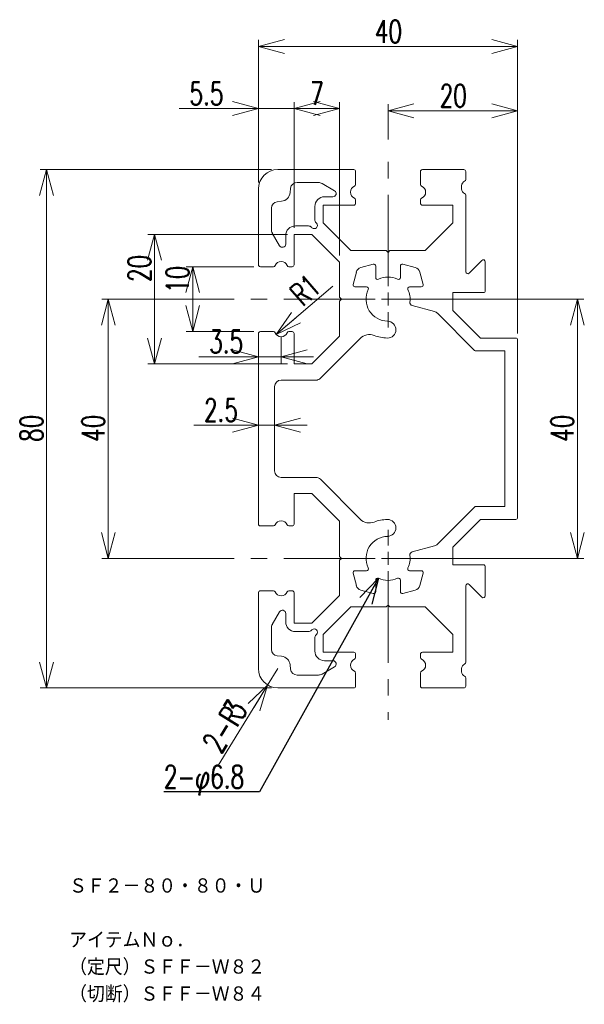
# Model space of a CAD drawing. Header units: millimetres. Extents: x 139 to 226, y 54 to 206.
import ezdxf

# ---------------------------------------------------------------- set-up
doc = ezdxf.new("R2010")
doc.units = ezdxf.units.MM
doc.linetypes.add('CENTERX2', pattern=[20.32, 12.7, -2.54, 2.54, -2.54])
doc.styles.add('SLDTEXTSTYLE0', font='TXT', dxfattribs={"width": 0.7, "bigfont": 'bigfont'})
doc.styles.get("Standard").update_dxf_attribs({"font": 'txt', "bigfont": 'bigfont'})
doc.dimstyles.new('SLDDIMSTYLE0', dxfattribs={"dimtxt": 3.5, "dimasz": 4, "dimexe": 0, "dimexo": 0.0625, "dimgap": 0.875, "dimtad": 3, "dimdec": 1, "dimzin": 12, "dimdsep": 46, "dimtxsty": 'SLDTEXTSTYLE0', "dimblk1": 'OPEN30', "dimblk2": 'OPEN30', "dimsah": 1, "dimcen": 0.09, "dimadec": 0, "dimazin": 0, "dimtfac": 1, "dimtofl": 0, "dimtmove": 0, "dimatfit": 3, "dimldrblk": 'OPEN30', "dimfxl": 1, "dimtolj": 1, "dimtzin": 12, "dimarcsym": 0})
doc.dimstyles.new('SLDDIMSTYLE1', dxfattribs={"dimtxt": 3.5, "dimasz": 4, "dimexe": 0, "dimexo": 0.0625, "dimgap": 0.875, "dimtad": 3, "dimdec": 1, "dimzin": 12, "dimdsep": 46, "dimtxsty": 'SLDTEXTSTYLE0', "dimblk1": 'OPEN30', "dimblk2": 'OPEN30', "dimsah": 1, "dimcen": 0.09, "dimadec": 0, "dimazin": 0, "dimtfac": 1, "dimtofl": 0, "dimtmove": 0, "dimatfit": 3, "dimldrblk": 'OPEN30', "dimfxl": 1, "dimtolj": 1, "dimtzin": 12, "dimarcsym": 0})
doc.dimstyles.new('SLDDIMSTYLE2', dxfattribs={"dimtxt": 3.5, "dimasz": 4, "dimexe": 0, "dimexo": 0.0625, "dimgap": 0.875, "dimtad": 3, "dimdec": 1, "dimzin": 12, "dimdsep": 46, "dimtxsty": 'SLDTEXTSTYLE0', "dimblk1": 'OPEN30', "dimblk2": 'OPEN30', "dimsah": 1, "dimcen": 0.09, "dimadec": 0, "dimazin": 0, "dimtfac": 1, "dimtofl": 0, "dimtmove": 0, "dimatfit": 3, "dimldrblk": 'OPEN30', "dimfxl": 1, "dimtolj": 1, "dimtzin": 12, "dimarcsym": 0})
doc.dimstyles.new('SLDDIMSTYLE3', dxfattribs={"dimtxt": 4, "dimasz": 4, "dimexe": 0, "dimexo": 0.0625, "dimgap": 1, "dimtad": 0, "dimtih": 1, "dimtoh": 1, "dimdec": 0, "dimzin": 0, "dimdsep": 46, "dimtxsty": 'Standard', "dimblk1": 'OPEN30', "dimblk2": 'OPEN30', "dimsah": 1, "dimcen": 0.09, "dimadec": 0, "dimazin": 0, "dimtfac": 1, "dimtdec": 0, "dimtofl": 0, "dimtmove": 0, "dimatfit": 3, "dimldrblk": 'OPEN30', "dimfxl": 1, "dimtolj": 1, "dimtzin": 0, "dimarcsym": 0})

# ---------------------------------------------------------------- blocks, each defined once
blk = doc.blocks.new('_Open30')
at = {"color": 0, "linetype": 'ByBlock', "lineweight": -2}
for p, q in [((-1, 0.267949), (0, 0)), ((0, 0), (-1, -0.267949)), ((0, 0), (-1, 0))]:
    blk.add_line(p, q, dxfattribs=at)
blk = doc.blocks.new('*D1')
at = {"color": 7, "linetype": 'Continuous', "lineweight": 0}
for p, q in [((195.78, 187.92), (195.78, 193.38)), ((215.78, 158.01), (215.78, 193.38)), ((195.78, 192.38), (215.78, 192.38))]:
    blk.add_line(p, q, dxfattribs=at)
at = {"color": 7, "linetype": 'Continuous', "lineweight": 0, "xscale": 4, "yscale": 4}
for p, rotation in [((195.78, 192.38, 0.1), 180), ((215.78, 192.38, 0.1), 360)]:
    blk.add_blockref('_Open30', p, dxfattribs=dict(at, rotation=rotation))
at = {"color": 7, "linetype": 'Continuous', "lineweight": 0, "insert": (203.74, 196.45), "char_height": 3.5, "attachment_point": 1, "style": 'SLDTEXTSTYLE0'}
blk.add_mtext('{20}', dxfattribs=at)
blk = doc.blocks.new('*D3')
at = {"color": 7, "linetype": 'Continuous', "lineweight": 0}
for p, q in [((172.05, 163.31), (151.61, 163.31)), ((152.61, 163.31), (152.61, 123.31)), ((172.05, 123.31), (151.61, 123.31))]:
    blk.add_line(p, q, dxfattribs=at)
at = {"color": 7, "linetype": 'Continuous', "lineweight": 0, "xscale": 4, "yscale": 4}
for p, rotation in [((152.61, 163.31, 0.1), 90), ((152.61, 123.31, 0.1), 270)]:
    blk.add_blockref('_Open30', p, dxfattribs=dict(at, rotation=rotation))
at = {"color": 7, "linetype": 'Continuous', "lineweight": 0, "insert": (148.54, 141.27), "char_height": 3.5, "attachment_point": 1, "rotation": 90, "style": 'SLDTEXTSTYLE0'}
blk.add_mtext('{40}', dxfattribs=at)
blk = doc.blocks.new('*D4')
at = {"color": 7, "linetype": 'Continuous', "lineweight": 0}
for p, q in [((175.78, 181.31), (175.78, 203.3)), ((175.78, 202.3), (215.78, 202.3)), ((215.78, 158.01), (215.78, 203.3))]:
    blk.add_line(p, q, dxfattribs=at)
at = {"color": 7, "linetype": 'Continuous', "lineweight": 0, "xscale": 4, "yscale": 4, "rotation": 180}
blk.add_blockref('_Open30', (175.78, 202.3, 100.1), dxfattribs=at)
at = {"color": 7, "linetype": 'Continuous', "lineweight": 0, "xscale": 4, "yscale": 4}
blk.add_blockref('_Open30', (215.78, 202.3, 100.1), dxfattribs=at)
at = {"color": 7, "linetype": 'Continuous', "lineweight": 0, "insert": (193.74, 206.37), "char_height": 3.5, "attachment_point": 1, "style": 'SLDTEXTSTYLE0'}
blk.add_mtext('{40}', dxfattribs=at)
blk = doc.blocks.new('*D5')
at = {"color": 7, "linetype": 'Continuous', "lineweight": 0}
for p, q in [((177.78, 183.31), (142.07, 183.31)), ((143.07, 183.31), (143.07, 103.31)), ((177.78, 103.31), (142.07, 103.31))]:
    blk.add_line(p, q, dxfattribs=at)
at = {"color": 7, "linetype": 'Continuous', "lineweight": 0, "xscale": 4, "yscale": 4}
for p, rotation in [((143.07, 183.31, 100.1), 90), ((143.07, 103.31, 100.1), 270)]:
    blk.add_blockref('_Open30', p, dxfattribs=dict(at, rotation=rotation))
at = {"color": 7, "linetype": 'Continuous', "lineweight": 0, "insert": (138.99, 141.27), "char_height": 3.5, "attachment_point": 1, "rotation": 90, "style": 'SLDTEXTSTYLE0'}
blk.add_mtext('{80}', dxfattribs=at)
blk = doc.blocks.new('*D6')
at = {"color": 7, "linetype": 'Continuous', "lineweight": 0}
for p, q in [((196.78, 163.31), (226, 163.31)), ((225, 163.31), (225, 123.31)), ((196.78, 123.31), (226, 123.31))]:
    blk.add_line(p, q, dxfattribs=at)
at = {"color": 7, "linetype": 'Continuous', "lineweight": 0, "xscale": 4, "yscale": 4}
for p, rotation in [((225, 163.31, 100.1), 90), ((225, 123.31, 100.1), 270)]:
    blk.add_blockref('_Open30', p, dxfattribs=dict(at, rotation=rotation))
at = {"color": 7, "linetype": 'Continuous', "lineweight": 0, "insert": (220.92, 141.27), "char_height": 3.5, "attachment_point": 1, "rotation": 90, "style": 'SLDTEXTSTYLE0'}
blk.add_mtext('{40}', dxfattribs=at)
blk = doc.blocks.new('*D7')
at = {"color": 7, "linetype": 'Continuous', "lineweight": 0}
for p, q in [((175.08, 168.31), (164.63, 168.31)), ((165.63, 168.31), (165.63, 158.31)), ((175.08, 158.31), (164.63, 158.31))]:
    blk.add_line(p, q, dxfattribs=at)
at = {"color": 7, "linetype": 'Continuous', "lineweight": 0, "xscale": 4, "yscale": 4}
for p, rotation in [((165.63, 168.31, 100.1), 90), ((165.63, 158.31, 100.1), 270)]:
    blk.add_blockref('_Open30', p, dxfattribs=dict(at, rotation=rotation))
at = {"color": 7, "linetype": 'Continuous', "lineweight": 0, "insert": (161.55, 164.27), "char_height": 3.5, "attachment_point": 1, "rotation": 90, "style": 'SLDTEXTSTYLE0'}
blk.add_mtext('{10}', dxfattribs=at)
blk = doc.blocks.new('*D8')
at = {"color": 7, "linetype": 'Continuous', "lineweight": 0}
for p, q in [((180.28, 173.31), (158.72, 173.31)), ((159.72, 173.31), (159.72, 153.31)), ((180.28, 153.31), (158.72, 153.31))]:
    blk.add_line(p, q, dxfattribs=at)
at = {"color": 7, "linetype": 'Continuous', "lineweight": 0, "xscale": 4, "yscale": 4}
for p, rotation in [((159.72, 173.31, 100.1), 90), ((159.72, 153.31, 100.1), 270)]:
    blk.add_blockref('_Open30', p, dxfattribs=dict(at, rotation=rotation))
at = {"color": 7, "linetype": 'Continuous', "lineweight": 0, "insert": (155.65, 165.95), "char_height": 3.5, "attachment_point": 1, "rotation": 90, "style": 'SLDTEXTSTYLE0'}
blk.add_mtext('{20}', dxfattribs=at)
blk = doc.blocks.new('*D9')
at = {"color": 7, "linetype": 'Continuous', "lineweight": 0}
blk.add_line((178.52, 157.85), (187.26, 165.31), dxfattribs=at)
at = {"color": 7, "linetype": 'Continuous', "lineweight": 0, "xscale": 4, "yscale": 4, "rotation": 220.4944028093}
blk.add_blockref('_Open30', (178.52, 157.85, 100.1), dxfattribs=at)
at = {"color": 7, "linetype": 'Continuous', "lineweight": 0, "char_height": 3.5, "attachment_point": 1, "rotation": 40.8841, "style": 'SLDTEXTSTYLE0'}
for s, insert in [('{R}', (180.31, 164.69)), ('{1}', (181.85, 166.02))]:
    blk.add_mtext(s, dxfattribs=dict(at, insert=insert))
blk = doc.blocks.new('*D10')
at = {"color": 7, "linetype": 'Continuous', "lineweight": 0}
for p, q in [((179.28, 157.51), (179.28, 153.42)), ((175.78, 154.42), (166.58, 154.42)), ((179.28, 154.42), (175.78, 154.42)), ((179.28, 154.42), (184.28, 154.42))]:
    blk.add_line(p, q, dxfattribs=at)
at = {"color": 7, "linetype": 'Continuous', "lineweight": 0, "xscale": 4, "yscale": 4}
blk.add_blockref('_Open30', (175.78, 154.42, 100.1), dxfattribs=at)
at = {"color": 7, "linetype": 'Continuous', "lineweight": 0, "xscale": 4, "yscale": 4, "rotation": 180}
blk.add_blockref('_Open30', (179.28, 154.42, 100.1), dxfattribs=at)
at = {"color": 7, "linetype": 'Continuous', "lineweight": 0, "insert": (168.17, 158.5), "char_height": 3.5, "attachment_point": 1, "style": 'SLDTEXTSTYLE0'}
blk.add_mtext('{3.5}', dxfattribs=at)
blk = doc.blocks.new('*D11')
at = {"color": 7, "linetype": 'Continuous', "lineweight": 0}
for p, q in [((175.78, 181.31), (175.78, 193.72)), ((181.28, 174.31), (181.28, 193.72)), ((175.78, 192.72), (163.54, 192.72)), ((181.28, 192.72), (175.78, 192.72)), ((181.28, 192.72), (186.28, 192.72))]:
    blk.add_line(p, q, dxfattribs=at)
at = {"color": 7, "linetype": 'Continuous', "lineweight": 0, "xscale": 4, "yscale": 4}
blk.add_blockref('_Open30', (175.78, 192.72, 100.1), dxfattribs=at)
at = {"color": 7, "linetype": 'Continuous', "lineweight": 0, "xscale": 4, "yscale": 4, "rotation": 180}
blk.add_blockref('_Open30', (181.28, 192.72, 100.1), dxfattribs=at)
at = {"color": 7, "linetype": 'Continuous', "lineweight": 0, "insert": (165.13, 196.79), "char_height": 3.5, "attachment_point": 1, "style": 'SLDTEXTSTYLE0'}
blk.add_mtext('{5.5}', dxfattribs=at)
blk = doc.blocks.new('*D12')
at = {"color": 7, "linetype": 'Continuous', "lineweight": 0}
for p, q in [((181.28, 174.31), (181.28, 193.72)), ((188.28, 170.04), (188.28, 193.72)), ((181.28, 192.72), (188.28, 192.72))]:
    blk.add_line(p, q, dxfattribs=at)
at = {"color": 7, "linetype": 'Continuous', "lineweight": 0, "xscale": 4, "yscale": 4, "rotation": 180}
blk.add_blockref('_Open30', (181.28, 192.72, 100.1), dxfattribs=at)
at = {"color": 7, "linetype": 'Continuous', "lineweight": 0, "xscale": 4, "yscale": 4}
blk.add_blockref('_Open30', (188.28, 192.72, 100.1), dxfattribs=at)
at = {"color": 7, "linetype": 'Continuous', "lineweight": 0, "insert": (183.76, 196.79), "char_height": 3.5, "attachment_point": 1, "style": 'SLDTEXTSTYLE0'}
blk.add_mtext('{7}', dxfattribs=at)
blk = doc.blocks.new('*D13')
at = {"color": 7, "linetype": 'Continuous', "lineweight": 0}
for p, q in [((175.78, 143.87), (165.79, 143.87)), ((178.28, 143.87), (175.78, 143.87)), ((178.28, 143.87), (183.28, 143.87))]:
    blk.add_line(p, q, dxfattribs=at)
at = {"color": 7, "linetype": 'Continuous', "lineweight": 0, "xscale": 4, "yscale": 4}
blk.add_blockref('_Open30', (175.78, 143.87, 100.1), dxfattribs=at)
at = {"color": 7, "linetype": 'Continuous', "lineweight": 0, "xscale": 4, "yscale": 4, "rotation": 180}
blk.add_blockref('_Open30', (178.28, 143.87, 100.1), dxfattribs=at)
at = {"color": 7, "linetype": 'Continuous', "lineweight": 0, "insert": (167.37, 147.94), "char_height": 3.5, "attachment_point": 1, "style": 'SLDTEXTSTYLE0'}
blk.add_mtext('{2.5}', dxfattribs=at)
blk = doc.blocks.new('*D14')
at = {"color": 7, "linetype": 'Continuous', "lineweight": 0}
for q in [(178.78, 106.31), (169.58, 91.35)]:
    blk.add_line((177.2, 103.75), q, dxfattribs=at)
at = {"color": 7, "linetype": 'Continuous', "lineweight": 0, "xscale": 4, "yscale": 4, "rotation": 58.39605929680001}
blk.add_blockref('_Open30', (177.2, 103.75, 100.1), dxfattribs=at)
at = {"color": 7, "linetype": 'Continuous', "lineweight": 0, "char_height": 3.5, "attachment_point": 1, "rotation": 58.3961, "style": 'SLDTEXTSTYLE0'}
for s, insert in [('{3}', (170.16, 100.03)), ('{2-R}', (166.96, 94.83))]:
    blk.add_mtext(s, dxfattribs=dict(at, insert=insert))
blk = doc.blocks.new('SW_CENTERMARKSYMBOL_0')
at = {"color": 7, "linetype": 'Continuous', "lineweight": 0}
for p, q in [((0, 2), (0, 4.4)), ((-2, 0), (-4.4, 0)), ((0, 0), (-1, 0)), ((0, 0), (0, 1)), ((0, 0), (0, -1)), ((0, 0), (1, 0)), ((2, 0), (4.4, 0)), ((0, -2), (0, -4.4))]:
    blk.add_line(p, q, dxfattribs=at)
blk = doc.blocks.new('SW_CENTERMARKSYMBOL_1')
at = {"color": 7, "linetype": 'Continuous', "lineweight": 0}
for p, q in [((0, 2), (0, 4.4)), ((-2, 0), (-4.4, 0)), ((0, 0), (-1, 0)), ((0, 0), (0, 1)), ((0, 0), (0, -1)), ((0, 0), (1, 0)), ((2, 0), (4.4, 0)), ((0, -2), (0, -4.4))]:
    blk.add_line(p, q, dxfattribs=at)

msp = doc.modelspace()

# ---------------------------------------------------------------- linework, layer by layer
at = {"color": 7, "linetype": 'CENTERX2', "lineweight": 0}
for p, q in [((195.78, 166.71), (195.78, 186.92)), ((192.38, 163.31), (173.05, 163.31)), ((192.38, 123.31), (173.05, 123.31)), ((195.78, 119.91), (195.78, 98.39))]:
    msp.add_line(p, q, dxfattribs=at)
at = {"color": 7, "linetype": 'Continuous', "lineweight": 15}
for p, q in [((178.78, 183.31), (190.48, 183.31)), ((190.78, 183.01), (190.78, 181.01)), ((200.78, 181.01), (200.78, 183.01)), ((201.08, 183.31), (207.48, 183.31)), ((207.78, 183.01), (207.78, 181.78)), ((185.04, 181.31), (181.74, 181.31)), ((187.53, 180.04), (185.59, 181.16)), ((207.13, 180.81), (207.13, 180.31)), ((175.78, 168.61), (175.78, 180.31)), ((180.74, 180.41), (180.67, 179.74)), ((207.78, 179.34), (207.78, 167.53)), ((179.34, 178.41), (178.67, 178.34)), ((185.78, 177.81), (185.78, 175.08)), ((190.48, 177.81), (185.78, 177.81)), ((185.98, 179.11), (187.28, 179.11)), ((190.78, 178.61), (190.78, 178.11)), ((200.78, 178.11), (200.78, 178.61)), ((205.78, 177.81), (201.08, 177.81)), ((205.78, 175.08), (205.78, 177.81)), ((177.78, 177.35), (177.78, 174.05)), ((184.48, 175.6), (184.48, 177.61)), ((184.75, 175.04), (184.68, 175.11)), ((185.78, 175.08), (190.05, 170.81)), ((201.51, 170.81), (205.78, 175.08)), ((177.92, 173.5), (179.04, 171.56)), ((181.28, 168.61), (181.28, 173.31)), ((181.28, 173.31), (184.01, 173.31)), ((181.48, 174.61), (183.48, 174.61)), ((183.97, 174.4), (184.04, 174.34)), ((184.01, 173.31), (188.28, 169.04)), ((179.98, 171.81), (179.98, 173.11)), ((190.05, 170.81), (195.48, 170.81)), ((195.48, 170.81), (195.78, 170.51)), ((195.78, 170.51), (196.08, 170.81)), ((196.08, 170.81), (201.51, 170.81)), ((188.28, 169.04), (188.28, 163.61)), ((193.5, 168.71), (191.6, 168.2)), ((199.96, 168.2), (198.05, 168.71)), ((210.26, 169.29), (208.29, 167.32)), ((210.78, 164.61), (210.78, 169.08)), ((176.08, 168.31), (178.08, 168.31)), ((180.48, 168.31), (180.98, 168.31)), ((190.89, 167.49), (190.38, 165.58)), ((193.88, 166.64), (193.88, 168.42)), ((197.68, 168.42), (197.68, 166.64)), ((201.18, 165.58), (200.67, 167.49)), ((190.67, 165.21), (192.44, 165.21)), ((199.11, 165.21), (200.89, 165.21)), ((205.78, 164.31), (210.48, 164.31)), ((205.78, 161.58), (205.78, 164.31)), ((188.28, 163.61), (188.58, 163.31)), ((188.58, 163.31), (188.28, 163.01)), ((188.28, 163.01), (188.28, 157.58)), ((199.51, 162.31), (202.95, 161.38)), ((203.4, 161.13), (209.13, 155.39)), ((210.05, 157.31), (205.78, 161.58)), ((178.08, 158.31), (176.08, 158.31)), ((180.98, 158.31), (180.48, 158.31)), ((175.78, 128.61), (175.78, 158.01)), ((181.28, 153.31), (181.28, 158.01)), ((188.28, 157.58), (184.01, 153.31)), ((185.34, 151.1), (191.49, 157.25)), ((215.48, 157.31), (210.05, 157.31)), ((215.78, 129.61), (215.78, 157.01)), ((209.34, 155.31), (213.78, 155.31)), ((213.78, 155.31), (213.78, 131.31)), ((184.01, 153.31), (181.28, 153.31)), ((179.28, 150.81), (184.63, 150.81)), ((178.28, 136.81), (178.28, 149.81)), ((179.28, 135.81), (184.63, 135.81)), ((185.34, 135.51), (191.49, 129.36)), ((181.28, 133.31), (181.28, 128.61)), ((184.01, 133.31), (181.28, 133.31)), ((188.28, 129.04), (184.01, 133.31)), ((209.22, 131.31), (203.4, 125.49)), ((213.78, 131.31), (209.22, 131.31)), ((205.78, 125.04), (210.05, 129.31)), ((210.05, 129.31), (215.48, 129.31)), ((178.08, 128.31), (176.08, 128.31)), ((180.98, 128.31), (180.48, 128.31)), ((188.28, 123.61), (188.28, 129.04)), ((199.51, 124.31), (202.95, 125.23)), ((205.78, 122.31), (205.78, 125.04)), ((188.58, 123.31), (188.28, 123.61)), ((188.28, 123.01), (188.58, 123.31)), ((188.28, 117.58), (188.28, 123.01)), ((210.48, 122.31), (205.78, 122.31)), ((210.78, 117.53), (210.78, 122.01)), ((190.38, 121.03), (190.89, 119.13)), ((192.44, 121.41), (190.67, 121.41)), ((200.89, 121.41), (199.11, 121.41)), ((200.67, 119.13), (201.18, 121.03)), ((193.88, 118.2), (193.88, 119.97)), ((197.68, 119.97), (197.68, 118.2)), ((207.78, 119.08), (207.78, 107.28)), ((208.29, 119.29), (210.26, 117.32)), ((175.78, 106.31), (175.78, 118.01)), ((176.08, 118.31), (178.08, 118.31)), ((180.48, 118.31), (180.98, 118.31)), ((181.28, 118.01), (181.28, 113.31)), ((184.01, 113.31), (188.28, 117.58)), ((191.6, 118.42), (193.5, 117.91)), ((198.05, 117.91), (199.96, 118.42)), ((185.78, 111.54), (190.05, 115.81)), ((190.05, 115.81), (195.48, 115.81)), ((195.48, 115.81), (195.78, 116.11)), ((195.78, 116.11), (196.08, 115.81)), ((196.08, 115.81), (201.51, 115.81)), ((201.51, 115.81), (205.78, 111.54)), ((179.04, 115.06), (177.92, 113.12)), ((179.98, 113.51), (179.98, 114.81)), ((177.78, 112.57), (177.78, 109.27)), ((181.28, 113.31), (184.01, 113.31)), ((183.48, 112.01), (181.48, 112.01)), ((184.04, 112.28), (183.97, 112.21)), ((184.48, 109.01), (184.48, 111.01)), ((184.68, 111.5), (184.75, 111.57)), ((185.78, 108.81), (185.78, 111.54)), ((205.78, 111.54), (205.78, 108.81)), ((178.67, 108.27), (179.34, 108.2)), ((190.48, 108.81), (185.78, 108.81)), ((190.78, 108.01), (190.78, 108.51)), ((200.78, 108.51), (200.78, 108.01)), ((205.78, 108.81), (201.08, 108.81)), ((180.67, 106.87), (180.74, 106.2)), ((185.59, 105.45), (187.53, 106.57)), ((187.28, 107.51), (185.98, 107.51)), ((181.74, 105.31), (185.04, 105.31)), ((190.78, 103.61), (190.78, 105.61)), ((200.78, 105.61), (200.78, 103.61)), ((207.13, 106.31), (207.13, 105.81)), ((207.78, 104.84), (207.78, 103.61)), ((190.48, 103.31), (178.78, 103.31)), ((207.48, 103.31), (201.08, 103.31))]:
    msp.add_line(p, q, dxfattribs=at)
for centre, radius, start, end in [((178.78, 180.31), 3, 90, 180), ((190.48, 183.01), 0.3, 0, 90), ((201.08, 183.01), 0.3, 90, 180), ((207.48, 183.01), 0.3, 0, 90), ((181.74, 180.31), 1, 90, 173.9424), ((185.04, 180.21), 1.1, 60, 90), ((190.48, 181.01), 0.3, 292.6199, 0), ((201.08, 181.01), 0.3, 180, 247.3801), ((207.88, 180.81), 0.75, 112.3927, 180), ((207.48, 181.78), 0.3, 292.3927, 0), ((179.18, 179.9), 1.5, 276.0576, 353.9424), ((187.28, 179.61), 0.5, 270, 60), ((190.98, 179.81), 1, 112.6199, 247.3801), ((200.58, 179.81), 1, 292.6199, 67.3801), ((207.88, 180.31), 0.75, 180, 247.6073), ((207.48, 179.34), 0.3, 0, 67.6073), ((178.78, 177.35), 1, 96.0576, 180), ((185.98, 177.61), 1.5, 90, 180), ((190.48, 178.11), 0.3, 270, 0), ((190.48, 178.61), 0.3, 0, 67.3801), ((201.08, 178.61), 0.3, 112.6199, 180), ((201.08, 178.11), 0.3, 180, 270), ((184.39, 174.69), 0.5, 225, 45), ((185.18, 175.6), 0.7, 180, 225), ((178.88, 174.05), 1.1, 180, 210), ((181.48, 173.11), 1.5, 90, 180), ((183.48, 173.91), 0.7, 45, 90), ((179.48, 171.81), 0.5, 210, 0), ((179.28, 168.11), 1, 22.6199, 157.3801), ((193.58, 168.42), 0.3, 360, 105), ((197.98, 168.42), 0.3, 75, 180), ((210.48, 169.08), 0.3, 0, 135), ((176.08, 168.61), 0.3, 180, 270), ((178.08, 168.61), 0.3, 270, 337.3801), ((180.48, 168.61), 0.3, 202.6199, 270), ((180.98, 168.61), 0.3, 270, 0), ((191.85, 167.23), 1, 105, 165), ((199.7, 167.23), 1, 15, 75), ((208.08, 167.53), 0.3, 180, 315), ((194.18, 166.64), 0.3, 180, 295.622), ((195.78, 163.31), 3.4, 64.378, 115.622), ((197.38, 166.64), 0.3, 244.378, 0), ((190.67, 165.51), 0.3, 165, 270), ((195.78, 163.31), 3.4, 154.378, 268.9429), ((192.44, 164.91), 0.3, 334.378, 90), ((199.11, 164.91), 0.3, 90, 205.622), ((195.78, 163.31), 3.4, 352.3659, 25.622), ((200.89, 165.51), 0.3, 270, 15), ((210.48, 164.61), 0.3, 270, 0), ((199.64, 162.79), 0.5, 172.3659, 255), ((202.69, 160.42), 1, 45, 75), ((195.69, 158.61), 1.3, 268.9429, 88.9429), ((176.08, 158.01), 0.3, 90, 180), ((178.08, 158.01), 0.3, 22.6199, 90), ((179.28, 158.51), 1, 202.6199, 337.3801), ((180.48, 158.01), 0.3, 90, 157.3801), ((180.98, 158.01), 0.3, 0, 90), ((192.9, 155.84), 2, 68.9571, 135), ((195.78, 163.31), 6, 248.9571, 268.9429), ((215.48, 157.01), 0.3, 0, 90), ((209.34, 155.61), 0.3, 225, 270), ((179.28, 149.81), 1, 90, 180), ((184.63, 151.81), 1, 270, 315), ((179.28, 136.81), 1, 180, 270), ((184.63, 134.81), 1, 45, 90), ((192.9, 130.77), 2, 225, 291.0429), ((195.78, 123.31), 6, 91.0571, 111.0429), ((195.69, 128.01), 1.3, 271.0571, 91.0571), ((215.48, 129.61), 0.3, 270, 0), ((176.08, 128.61), 0.3, 180, 270), ((178.08, 128.61), 0.3, 270, 337.3801), ((179.28, 128.11), 1, 22.6199, 157.3801), ((180.48, 128.61), 0.3, 202.6199, 270), ((180.98, 128.61), 0.3, 270, 0), ((195.78, 123.31), 3.4, 91.0571, 205.622), ((202.69, 126.2), 1, 285, 315), ((195.78, 123.31), 3.4, 334.378, 7.6341), ((199.64, 123.83), 0.5, 105, 187.6341), ((192.44, 121.71), 0.3, 270, 25.622), ((199.11, 121.71), 0.3, 154.378, 270), ((210.48, 122.01), 0.3, 0, 90), ((190.67, 121.11), 0.3, 90, 195), ((194.18, 119.97), 0.3, 64.378, 180), ((195.78, 123.31), 3.4, 244.378, 295.622), ((197.38, 119.97), 0.3, 0, 115.622), ((200.89, 121.11), 0.3, 345, 90), ((191.85, 119.38), 1, 195, 255), ((199.7, 119.38), 1, 285, 345), ((208.08, 119.08), 0.3, 45, 180), ((176.08, 118.01), 0.3, 90, 180), ((178.08, 118.01), 0.3, 22.6199, 90), ((179.28, 118.51), 1, 202.6199, 337.3801), ((180.48, 118.01), 0.3, 90, 157.3801), ((180.98, 118.01), 0.3, 0, 90), ((193.58, 118.2), 0.3, 255, 0), ((197.98, 118.2), 0.3, 180, 285), ((210.48, 117.53), 0.3, 225, 0), ((179.48, 114.81), 0.5, 0, 150), ((178.88, 112.57), 1.1, 150, 180), ((181.48, 113.51), 1.5, 180, 270), ((183.48, 112.71), 0.7, 270, 315), ((184.39, 111.92), 0.5, 315, 135), ((185.18, 111.01), 0.7, 135, 180), ((178.78, 109.27), 1, 180, 263.9424), ((179.18, 106.71), 1.5, 6.0576, 83.9424), ((185.98, 109.01), 1.5, 180, 270), ((190.48, 108.51), 0.3, 0, 90), ((190.48, 108.01), 0.3, 292.6199, 0), ((201.08, 108.51), 0.3, 90, 180), ((201.08, 108.01), 0.3, 180, 247.3801), ((187.28, 107.01), 0.5, 300, 90), ((190.98, 106.81), 1, 112.6199, 247.3801), ((200.58, 106.81), 1, 292.6199, 67.3801), ((207.88, 106.31), 0.75, 112.3927, 180), ((207.48, 107.28), 0.3, 292.3927, 0), ((178.78, 106.31), 3, 180, 270), ((181.74, 106.31), 1, 186.0576, 270), ((185.04, 106.41), 1.1, 270, 300), ((190.48, 105.61), 0.3, 0, 67.3801), ((201.08, 105.61), 0.3, 112.6199, 180), ((207.88, 105.81), 0.75, 180, 247.6073), ((207.48, 104.84), 0.3, 0, 67.6073), ((190.48, 103.61), 0.3, 270, 0), ((201.08, 103.61), 0.3, 180, 270), ((207.48, 103.61), 0.3, 270, 0)]:
    msp.add_arc(centre, radius, start, end, dxfattribs=at)

# ---------------------------------------------------------------- block references
at = {"color": 7, "linetype": 'Continuous', "lineweight": 0}
for name, p in [('SW_CENTERMARKSYMBOL_0', (195.78, 163.31)), ('SW_CENTERMARKSYMBOL_1', (195.78, 123.31))]:
    msp.add_blockref(name, p, dxfattribs=at)

# ---------------------------------------------------------------- texts
at = {"color": 7, "linetype": 'Continuous', "lineweight": 0, "insert": (161.18, 91.36, 100), "char_height": 3.5, "attachment_point": 1, "style": 'SLDTEXTSTYLE0'}
msp.add_mtext('{2-φ6.8}', dxfattribs=at)
at = {"insert": (146.57, 73.99), "char_height": 2.5, "width": 118.329, "attachment_point": 1}
msp.add_mtext('ＳＦ２－８０・８０・Ｕ\\P\\PアイテムＮｏ．\\P（定尺）ＳＦＦ－Ｗ８２\\P（切断）ＳＦＦ－Ｗ８４', dxfattribs=at)

# ---------------------------------------------------------------- dimensions: what is measured, and where the dimension line sits
at = {"color": 7, "linetype": 'Continuous', "lineweight": 0}
for base, p1, p2, picture, middle in [((215.78, 202.3), (175.78, 180.31), (215.78, 157.01), '*D4', (195.78, 202.3)), ((175.78, 192.72), (181.28, 173.31), (175.78, 180.31), '*D11', (168.18, 192.72)), ((188.28, 192.72), (181.28, 173.31), (188.28, 169.04), '*D12', (184.78, 192.72)), ((215.78, 192.38), (195.78, 186.92), (215.78, 157.01), '*D1', (205.78, 192.38)), ((175.78, 154.42), (179.28, 158.51), (175.78, 158.01), '*D10', (171.22, 154.42)), ((175.78, 143.87), (178.28, 149.81), (175.78, 158.01), '*D13', (170.43, 143.87))]:
    dim = msp.add_linear_dim(base=base, p1=p1, p2=p2, dimstyle='SLDDIMSTYLE0', override={"dimtxt": 3.5, "dimasz": 4, "dimexe": 1, "dimexo": 1, "dimgap": 1.524, "dimtih": 1, "dimtoh": 1, "dimzin": 12, "dimtzin": 12}, dxfattribs=at)
    dim.commit()
    dim.dimension.update_dxf_attribs({"geometry": picture, "text_midpoint": middle, "dimtype": 160})
for base, p1, p2, picture, middle in [((143.07, 103.31), (178.78, 183.31), (178.78, 103.31), '*D5', (143.07, 143.31)), ((159.72, 153.31), (181.28, 173.31), (181.28, 153.31), '*D8', (159.72, 167.99)), ((165.63, 158.31), (176.08, 168.31), (176.08, 158.31), '*D7', (165.63, 166.3)), ((152.61, 123.31), (173.05, 163.31), (173.05, 123.31), '*D3', (152.61, 143.31)), ((225, 123.31), (195.78, 163.31), (195.78, 123.31), '*D6', (225, 143.31))]:
    dim = msp.add_linear_dim(base=base, p1=p1, p2=p2, angle=90, dimstyle='SLDDIMSTYLE0', override={"dimtxt": 3.5, "dimasz": 4, "dimexe": 1, "dimexo": 1, "dimgap": 1.524, "dimtih": 1, "dimtoh": 1, "dimzin": 12, "dimtzin": 12}, dxfattribs=at)
    dim.commit()
    dim.dimension.update_dxf_attribs({"geometry": picture, "text_midpoint": middle, "dimtype": 160})
dim = msp.add_radius_dim(center=(179.28, 158.51), mpoint=(178.52, 157.85), dimstyle='SLDDIMSTYLE1', override={"dimtxt": 3.5, "dimasz": 4, "dimexe": 1, "dimexo": 1, "dimgap": 1.524, "dimtih": 1, "dimtoh": 1, "dimzin": 12, "dimtzin": 12}, dxfattribs=at)
dim.commit()
dim.dimension.update_dxf_attribs({"geometry": '*D9', "text_midpoint": (184.67, 152.62), "dimtype": 164})
dim = msp.add_radius_dim(center=(178.78, 106.31), mpoint=(177.2, 103.75), text='2-<>', dimstyle='SLDDIMSTYLE2', override={"dimtxt": 3.5, "dimasz": 4, "dimexe": 1, "dimexo": 1, "dimgap": 1.524, "dimtih": 1, "dimtoh": 1, "dimzin": 12, "dimtzin": 12}, dxfattribs=at)
dim.commit()
dim.dimension.update_dxf_attribs({"geometry": '*D14', "text_midpoint": (172.45, 96.03), "dimtype": 164})

# ---------------------------------------------------------------- leaders
msp.add_leader([(194.31, 120.24), (175.94, 87.29), (161.18, 87.29)], dimstyle='SLDDIMSTYLE3', dxfattribs=at)

doc.saveas('drawing.dxf')
